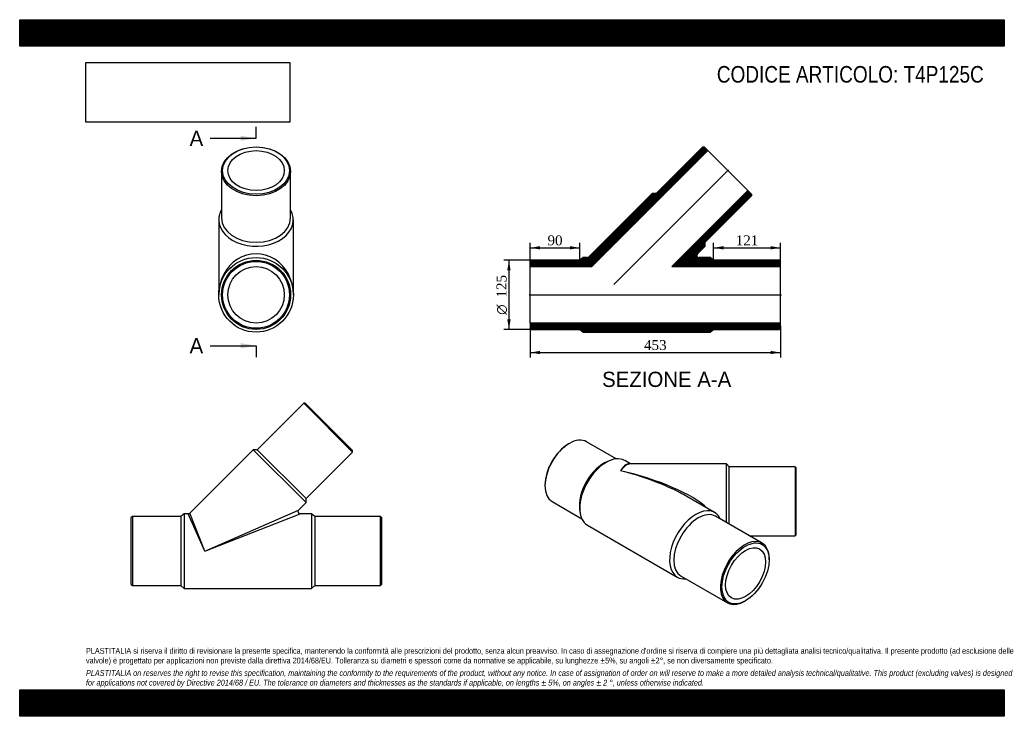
# Model space of a CAD drawing. Header units: millimetres. Extents: x 0 to 1782, y 0 to 1260.
import ezdxf
from ezdxf.enums import TextEntityAlignment as Align
from ezdxf.lldxf.tags import DXFTag

# ---------------------------------------------------------------- set-up
doc = ezdxf.new("R2010")
doc.units = ezdxf.units.MM
doc.header["$LTSCALE"] = 6
for name, color, linetype in [('Default', 7, 'Continuous'), ('DV3_Default', 7, 'Continuous'), ('T4P125C', 7, 'Continuous')]:
    doc.layers.add(name, color=color, linetype=linetype)
doc.styles.add('SEACAD_Solid_Edge_ANSI', font='seans.ttf')
doc.styles.add('SEACAD_Solid_Edge_ANSI1_Symbols', font='semeca1.ttf')
doc.styles.add('SEACAD_Times_New_Roman', font='times.ttf')
tags = doc.linetypes.add('CENTER2', pattern=[28.575, 19.05, -3.175, 3.175, -3.175]).pattern_tags.tags
tags[10:11] = [DXFTag(74, 4), DXFTag(75, 0), DXFTag(340, '0'), DXFTag(46, 0.0), DXFTag(50, 0.0), DXFTag(44, 0.0), DXFTag(45, 0.0)]
tags[8:9] = [DXFTag(74, 4), DXFTag(75, 0), DXFTag(340, '0'), DXFTag(46, 0.0), DXFTag(50, 0.0), DXFTag(44, 0.0), DXFTag(45, 0.0)]
tags[6:7] = [DXFTag(74, 4), DXFTag(75, 0), DXFTag(340, '0'), DXFTag(46, 0.0), DXFTag(50, 0.0), DXFTag(44, 0.0), DXFTag(45, 0.0)]
tags[4:5] = [DXFTag(74, 4), DXFTag(75, 0), DXFTag(340, '0'), DXFTag(46, 0.0), DXFTag(50, 0.0), DXFTag(44, 0.0), DXFTag(45, 0.0)]
doc.dimstyles.new('ANSImm', dxfattribs={"dimtxt": 18, "dimasz": 18, "dimexe": 9, "dimexo": 0, "dimgap": 4.5, "dimtad": 1, "dimdsep": 46, "dimtxsty": 'SEACAD_Times_New_Roman', "dimblk1": '_SE_FILLED', "dimblk2": '_SE_FILLED', "dimsah": 1, "dimcen": 9, "dimazin": 0, "dimtfac": 0.85, "dimtdec": 3, "dimtofl": 0, "dimtmove": 0, "dimatfit": 3, "dimfxl": 1, "dimarcsym": 0})
picture_1 = doc.add_image_def('image1.jpg', size_in_pixel=(4302, 1260))

# ---------------------------------------------------------------- blocks, each defined once
blk = doc.blocks.new('SE')
at = {"layer": 'T4P125C', "color": 7, "linetype": 'Continuous'}
for p, q in [((514, 566.4), (429.9, 482.2)), ((602.4, 478), (514, 566.4)), ((516.9, 566.4), (514, 566.4)), ((516.9, 566.4), (602.4, 480.8)), ((422.8, 482.2), (308, 367.4)), ((422.8, 482.2), (518.3, 386.8)), ((429.9, 482.2), (422.8, 482.2)), ((429.9, 482.2), (518.3, 393.8)), ((518.3, 393.8), (602.4, 478)), ((602.4, 478), (602.4, 480.8)), ((518.3, 386.8), (518.3, 393.8)), ((504.6, 373.1), (518.3, 386.8)), ((203.9, 361.3), (201.9, 359.3)), ((201.9, 238.3), (201.9, 359.3)), ((203.9, 361.3), (203.9, 236.3)), ((291.9, 361.3), (203.9, 361.3)), ((297.9, 366.3), (291.9, 361.3)), ((291.9, 361.3), (291.9, 236.3)), ((297.9, 366.3), (297.9, 231.3)), ((305.2, 366.3), (297.9, 366.3)), ((334.8, 298.8), (305.2, 366.3)), ((334.8, 298.8), (308, 367.4)), ((334.8, 298.8), (504.6, 373.1)), ((334.8, 298.8), (507.4, 366.3)), ((527.9, 366.3), (507.4, 366.3)), ((527.9, 366.3), (527.9, 231.3)), ((533.9, 361.3), (527.9, 366.3)), ((533.9, 361.3), (533.9, 236.3)), ((652.9, 361.3), (533.9, 361.3)), ((652.9, 236.3), (652.9, 361.3)), ((654.9, 359.3), (652.9, 361.3)), ((654.9, 359.3), (654.9, 238.3)), ((201.9, 238.3), (203.9, 236.3)), ((203.9, 236.3), (291.9, 236.3)), ((291.9, 236.3), (297.9, 231.3)), ((527.9, 231.3), (533.9, 236.3)), ((533.9, 236.3), (652.9, 236.3)), ((652.9, 236.3), (654.9, 238.3)), ((297.9, 231.3), (527.9, 231.3))]:
    blk.add_line(p, q, dxfattribs=at)
for centre, start, end in [((305.2, 370.3), 270.104, 314.9824), ((507.4, 370.3), 136.477, 268.4978)]:
    blk.add_arc(centre, 4, start, end, dxfattribs=at)
blk = doc.blocks.new('SE1')
at = {"layer": 'T4P125C', "color": 7, "linetype": 'Continuous'}
for p, q in [((365.3, 985.7), (365.3, 901.6)), ((490.3, 901.6), (490.3, 985.7)), ((360.3, 898), (360.3, 762.3)), ((495.3, 762.3), (495.3, 898))]:
    blk.add_line(p, q, dxfattribs=at)
for radius in [67.5, 62.5, 60.5, 51.1]:
    blk.add_circle((427.8, 762.3), radius, dxfattribs=at)
for centre, major_axis in [((427.8, 985.7), (62.5, 0)), ((427.8, 987.1), (60.5, 0)), ((427.8, 987.1), (51.1, 0))]:
    blk.add_ellipse(centre, major_axis=major_axis, ratio=0.707107, dxfattribs=at)
for centre, major_axis, ratio, start_param, end_param in [((427.8, 898), (-67.5, 0), 0.707107, 0, 3.528909), ((427.8, 898), (-67.5, 0), 0.707107, 5.895869, 6.283185), ((427.8, 901.6), (62.5, 0), 0.707107, 3.141593, 6.283185), ((427.8, 762.3), (0, -74.3), 0.908132, 1.570796, 4.712389)]:
    blk.add_ellipse(centre, major_axis=major_axis, ratio=ratio, start_param=start_param, end_param=end_param, dxfattribs=at)
blk = doc.blocks.new('SE3')
at = {"color": 7, "linetype": 'Continuous', "style": 'SEACAD_Solid_Edge_ANSI'}
blk.add_text('A', height=27.6, dxfattribs=at).set_placement((307.5, 1059.3), align=Align.TOP_LEFT)
blk = doc.blocks.new('SE4')
at = {"color": 7, "linetype": 'Continuous', "style": 'SEACAD_Solid_Edge_ANSI'}
blk.add_text('A', height=27.6, dxfattribs=at).set_placement((307.5, 684.1), align=Align.TOP_LEFT)
blk = doc.blocks.new('SEANNOT_GROUP')
at = {"linetype": 'Continuous'}
blk.add_hatch(color=7, dxfattribs=at).paths.add_polyline_path([(400.2, 1040.9), (427.8, 1045.5), (400.2, 1050.1)])
at = {"color": 7, "linetype": 'Continuous'}
blk.add_lwpolyline([(345, 1045.5), (427.8, 1045.5)], dxfattribs=at)
blk = doc.blocks.new('SEANNOT_GROUP1')
at = {"linetype": 'Continuous'}
blk.add_hatch(color=7, dxfattribs=at).paths.add_polyline_path([(400.2, 665.7), (427.8, 670.3), (400.2, 674.9)])
at = {"color": 7, "linetype": 'Continuous'}
blk.add_lwpolyline([(345, 670.3), (427.8, 670.3)], dxfattribs=at)
blk = doc.blocks.new('SE2')
at = {"layer": 'Default', "color": 7, "linetype": 'CENTER2'}
for p, q in [((427.8, 1045.5), (427.8, 1066.2)), ((427.8, 670.3), (427.8, 649.6))]:
    blk.add_line(p, q, dxfattribs=at)
at = {"layer": 'Default', "color": 7, "linetype": 'CENTER2', "const_width": 0.0001}
blk.add_lwpolyline([(427.8, 1045.5), (427.8, 670.3)], dxfattribs=at)
at = {"layer": 'Default'}
for name in ['SE3', 'SEANNOT_GROUP', 'SE4', 'SEANNOT_GROUP1']:
    blk.add_blockref(name, (0, 0), dxfattribs=at)
blk = doc.blocks.new('SE5')
at = {"layer": 'T4P125C', "linetype": 'Continuous'}
h = blk.add_hatch(dxfattribs=at)
h.set_pattern_fill('LINE', scale=0.472441, angle=200, style=0)
edge = h.paths.add_edge_path()
edge.add_line((1019.9, 829.8), (1013.9, 824.8))
edge.add_line((1013.9, 824.8), (925.9, 824.8))
edge.add_line((925.9, 824.8), (923.9, 822.8))
edge.add_line((923.9, 822.8), (923.9, 813.4))
edge.add_line((923.9, 813.4), (1035.7, 813.4))
edge.add_line((1035.7, 813.4), (1245.6, 1023.3))
edge.add_line((1245.6, 1023.3), (1238.9, 1029.9))
edge.add_line((1238.9, 1029.9), (1236.1, 1029.9))
edge.add_line((1236.1, 1029.9), (1152, 945.8))
edge.add_line((1152, 945.8), (1144.9, 945.8))
edge.add_line((1144.9, 945.8), (1030.1, 831))
edge.add_arc((1027.3, 833.8), 4, 270, 315, ccw=False)
edge.add_line((1027.3, 829.8), (1019.9, 829.8))
h = blk.add_hatch(dxfattribs=at)
h.set_pattern_fill('LINE', scale=0.472441, angle=200, style=0)
edge = h.paths.add_edge_path()
edge.add_line((1249.9, 829.8), (1229.5, 829.8))
edge.add_arc((1229.5, 833.8), 4, 135, 270, ccw=False)
edge.add_line((1226.7, 836.6), (1240.4, 850.3))
edge.add_line((1240.4, 850.3), (1240.4, 857.4))
edge.add_line((1240.4, 857.4), (1324.5, 941.5))
edge.add_line((1324.5, 941.5), (1324.5, 944.4))
edge.add_line((1324.5, 944.4), (1317.8, 951))
edge.add_line((1317.8, 951), (1180.3, 813.4))
edge.add_line((1180.3, 813.4), (1376.9, 813.4))
edge.add_line((1376.9, 813.4), (1376.9, 822.8))
edge.add_line((1376.9, 822.8), (1374.9, 824.8))
edge.add_line((1374.9, 824.8), (1255.9, 824.8))
edge.add_line((1255.9, 824.8), (1249.9, 829.8))
h = blk.add_hatch(dxfattribs=at)
h.set_pattern_fill('LINE', scale=0.472441, angle=200, style=0)
h.paths.add_polyline_path([(925.9, 699.8), (1013.9, 699.8), (1019.9, 694.8), (1249.9, 694.8), (1255.9, 699.8), (1374.9, 699.8), (1376.9, 701.8), (1376.9, 711.2), (923.9, 711.2), (923.9, 701.8)])
at = {"layer": 'DV3_Default', "color": 7, "linetype": 'CENTER2'}
for p, q in [((1075.5, 780.9), (1283, 988.4)), ((922.2, 762.3), (1378.7, 762.3))]:
    blk.add_line(p, q, dxfattribs=at)
at = {"layer": 'T4P125C', "color": 7, "linetype": 'Continuous'}
for p, q in [((1035.7, 813.4), (1245.6, 1023.3)), ((1236.1, 1029.9), (1152, 945.8)), ((1236.1, 1029.9), (1238.9, 1029.9)), ((1245.6, 1023.3), (1238.9, 1029.9)), ((1317.8, 951), (1245.6, 1023.3)), ((1144.9, 945.8), (1030.1, 831)), ((1152, 945.8), (1144.9, 945.8)), ((1317.8, 951), (1180.3, 813.4)), ((1324.5, 944.4), (1317.8, 951)), ((1240.4, 857.4), (1324.5, 941.5)), ((1324.5, 944.4), (1324.5, 941.5)), ((1240.4, 850.3), (1240.4, 857.4)), ((1226.7, 836.6), (1240.4, 850.3)), ((923.9, 822.8), (925.9, 824.8)), ((923.9, 822.8), (923.9, 813.4)), ((1013.9, 824.8), (925.9, 824.8)), ((1019.9, 829.8), (1013.9, 824.8)), ((1027.3, 829.8), (1019.9, 829.8)), ((1249.9, 829.8), (1229.5, 829.8)), ((1255.9, 824.8), (1249.9, 829.8)), ((1374.9, 824.8), (1255.9, 824.8)), ((1374.9, 824.8), (1376.9, 822.8)), ((1376.9, 813.4), (1376.9, 822.8)), ((923.9, 711.2), (923.9, 813.4)), ((923.9, 813.4), (1035.7, 813.4)), ((1180.3, 813.4), (1376.9, 813.4)), ((1376.9, 711.2), (1376.9, 813.4)), ((923.9, 711.2), (923.9, 701.8)), ((1376.9, 711.2), (923.9, 711.2)), ((925.9, 699.8), (923.9, 701.8)), ((925.9, 699.8), (1013.9, 699.8)), ((1013.9, 699.8), (1019.9, 694.8)), ((1249.9, 694.8), (1255.9, 699.8)), ((1255.9, 699.8), (1374.9, 699.8)), ((1376.9, 701.8), (1374.9, 699.8)), ((1376.9, 701.8), (1376.9, 711.2)), ((1019.9, 694.8), (1249.9, 694.8))]:
    blk.add_line(p, q, dxfattribs=at)
for centre, start, end in [((1027.3, 833.8), 270, 315), ((1229.5, 833.8), 135, 270)]:
    blk.add_arc(centre, 4, start, end, dxfattribs=at)
blk = doc.blocks.new('SE6')
at = {"layer": 'T4P125C', "color": 7, "linetype": 'Continuous'}
for p, q in [((994.8, 493.5), (993.4, 492.7)), ((1079.7, 465.6), (1026, 496.6)), ((1068.6, 462.8), (1063.8, 460.9)), ((1105.5, 456.5), (1095, 462.6)), ((1279.3, 456.5), (1104.5, 456.5)), ((1279.3, 350.3), (1279.3, 456.5)), ((1284.3, 451.5), (1279.3, 456.5)), ((1284.3, 347.5), (1284.3, 451.5)), ((1403.3, 451.5), (1284.3, 451.5)), ((1403.3, 451.5), (1403.3, 326.5)), ((1405.3, 449.5), (1403.3, 451.5)), ((1405.3, 328.5), (1405.3, 449.5)), ((950.6, 418.6), (950.6, 417)), ((1257.6, 368.7), (1207.4, 397.6)), ((963.5, 388.3), (1017.2, 357.3)), ((1013.3, 373.4), (1014.1, 368.3)), ((1343.5, 313.3), (1259.4, 361.9)), ((1027.5, 345.6), (1190.1, 251.7)), ((1320.6, 326.5), (1403.3, 326.5)), ((1403.3, 326.5), (1405.3, 328.5)), ((1356.5, 283.1), (1356.5, 284.7)), ((1196.9, 253.6), (1281, 205)), ((1312.3, 208.1), (1313.7, 209))]:
    blk.add_line(p, q, dxfattribs=at)
for centre, major_axis, ratio, start_param, end_param in [((994.8, 442.5), (-31.2, -54.1), 0.57735, 3.141593, 6.283185), ((993.4, 443.3), (30.2, 52.4), 0.57735, 0.785398, 2.356194), ((1061.2, 404.1), (-33.7, -58.5), 0.57735, 3.141593, 6.283185), ((1057, 406.5), (-31.2, -54.1), 0.57735, 3.77173, 5.653048), ((1087.4, 389), (-17.3, -67.7), 0.302511, 3.111003, 3.842235), ((1087.4, 389), (-19.3, -67.2), 0.333908, 3.237376, 3.852856), ((1087.4, 389), (-19.3, -67.2), 0.333908, 3.233531, 3.237376), ((1087.4, 389), (-172.1, 43), 0.302233, 3.639122, 4.787768), ((1087.4, 389), (-169.2, 47.4), 0.303125, 4.106637, 4.797161), ((1087.4, 389), (-169.2, 47.4), 0.303125, 4.011763, 4.106637), ((1223.9, 310.2), (-33.7, -58.5), 0.57735, 2.754276, 6.283185), ((1228.1, 307.7), (-31.2, -54.1), 0.57735, 3.141593, 6.283185), ((1312.3, 259.2), (31.2, 54.1), 0.57735, 0, 3.926991), ((1312.3, 259.2), (31.2, 54.1), 0.57735, 5.497787, 6.283185), ((1223.9, 310.2), (-33.7, -58.5), 0.57735, 0, 0.387317)]:
    blk.add_ellipse(centre, major_axis=major_axis, ratio=ratio, start_param=start_param, end_param=end_param, dxfattribs=at)
for major_axis in [(-30.2, -52.4), (-25.5, -44.3)]:
    blk.add_ellipse((1313.7, 258.4), major_axis=major_axis, ratio=0.57735, dxfattribs=at)
blk = doc.blocks.new('DMBLK45')
at = {"layer": 'Default', "linetype": 'Continuous'}
for points in [[(941.9, 655), (941.9, 661), (923.9, 658)], [(1358.9, 655), (1376.9, 658), (1358.9, 661)]]:
    blk.add_hatch(color=7, dxfattribs=at).paths.add_polyline_path(points)
at = {"layer": 'Default', "color": 7, "linetype": 'Continuous'}
for p, q in [((923.9, 706.5), (923.9, 649)), ((1376.9, 706.5), (1376.9, 649)), ((923.9, 658), (1376.9, 658))]:
    blk.add_line(p, q, dxfattribs=at)
at = {"layer": 'Default', "color": 7, "linetype": 'Continuous', "style": 'SEACAD_Times_New_Roman'}
blk.add_text('453', height=18, dxfattribs=at).set_placement((1130, 680.5), align=Align.TOP_LEFT)
blk = doc.blocks.new('_SE_FILLED')
at = {"color": 0}
blk.add_line((0, 0), (-1, 0), dxfattribs=at)
blk.add_solid([(0, 0), (-1, -0.1665), (-1, 0.1665), (0, 0)], dxfattribs=at)
blk = doc.blocks.new('DMBLK46')
at = {"layer": 'Default', "linetype": 'Continuous'}
for points in [[(1273.9, 850.4), (1255.9, 847.4), (1273.9, 844.4)], [(1358.9, 850.4), (1358.9, 844.4), (1376.9, 847.4)]]:
    blk.add_hatch(color=7, dxfattribs=at).paths.add_polyline_path(points)
at = {"layer": 'Default', "color": 7, "linetype": 'Continuous'}
for p, q in [((1255.9, 824.8), (1255.9, 856.4)), ((1376.9, 822.8), (1376.9, 856.4)), ((1255.9, 847.4), (1376.9, 847.4))]:
    blk.add_line(p, q, dxfattribs=at)
at = {"layer": 'Default', "color": 7, "linetype": 'Continuous', "style": 'SEACAD_Times_New_Roman'}
blk.add_text('121', height=18, dxfattribs=at).set_placement((1296, 869.9), align=Align.TOP_LEFT)
blk = doc.blocks.new('DMBLK47')
at = {"layer": 'Default', "linetype": 'Continuous'}
for points in [[(941.9, 850.4), (923.9, 847.4), (941.9, 844.4)], [(995.9, 850.4), (995.9, 844.4), (1013.9, 847.4)]]:
    blk.add_hatch(color=7, dxfattribs=at).paths.add_polyline_path(points)
at = {"layer": 'Default', "color": 7, "linetype": 'Continuous'}
for p, q in [((923.9, 813.4), (923.9, 856.4)), ((1013.9, 824.8), (1013.9, 856.4)), ((923.9, 847.4), (1013.9, 847.4))]:
    blk.add_line(p, q, dxfattribs=at)
at = {"layer": 'Default', "color": 7, "linetype": 'Continuous', "style": 'SEACAD_Times_New_Roman'}
blk.add_text('90', height=18, dxfattribs=at).set_placement((955.3, 869.9), align=Align.TOP_LEFT)
blk = doc.blocks.new('GDimGGroup')
at = {"layer": 'Default', "linetype": 'Continuous'}
for points in [[(882.5, 806.8), (888.5, 806.8), (885.5, 824.8)], [(882.5, 717.8), (885.5, 699.8), (888.5, 717.8)]]:
    blk.add_hatch(color=7, dxfattribs=at).paths.add_polyline_path(points)
at = {"layer": 'Default', "color": 7, "linetype": 'Continuous'}
for p, q in [((925.9, 824.8), (876.5, 824.8)), ((885.5, 824.8), (885.5, 699.8)), ((925.9, 699.8), (876.5, 699.8))]:
    blk.add_line(p, q, dxfattribs=at)
for s, style, p in [('125', 'SEACAD_Times_New_Roman', (863, 757.5)), ('O', 'SEACAD_Solid_Edge_ANSI1_Symbols', (863, 726.2))]:
    blk.add_text(s, height=18, rotation=90, dxfattribs=dict(at, style=style)).set_placement(p, align=Align.TOP_LEFT)

msp = doc.modelspace()

# ---------------------------------------------------------------- hatches: boundary and pattern name
at = {"layer": 'Default', "linetype": 'Continuous'}
h = msp.add_hatch(dxfattribs=at)
h.set_pattern_fill('LINE', scale=0.629921, angle=45, style=0)
h.paths.add_polyline_path([(1782, 1212), (1782, 1260), (0, 1260), (0, 1212)])
for points in [[(1782, 1212), (1782, 1260), (0, 1260), (0, 1212)], [(1782, 0), (1782, 48), (0, 48), (0, 0)]]:
    msp.add_hatch(color=7, dxfattribs=at).paths.add_polyline_path(points)
h = msp.add_hatch(dxfattribs=at)
h.set_pattern_fill('LINE', scale=0.629921, angle=45, style=0)
h.paths.add_polyline_path([(1782, 0), (1782, 48), (0, 48), (0, 0)])

# ---------------------------------------------------------------- linework, layer by layer
at = {"layer": 'Default', "color": 7, "linetype": 'Continuous'}
for p, q in [((0, 1260), (1782, 1260)), ((0, 1212), (0, 1260)), ((1782, 1260), (1782, 1212)), ((1782, 1212), (0, 1212)), ((0, 48), (1782, 48)), ((0, 0), (0, 48)), ((1782, 48), (1782, 0)), ((1782, 0), (0, 0))]:
    msp.add_line(p, q, dxfattribs=at)

# ---------------------------------------------------------------- block references
at = {"layer": 'Default'}
for name in ['SE2', 'SE1', 'SE5', 'GDimGGroup', 'SE', 'SE6']:
    msp.add_blockref(name, (0, 0), dxfattribs=at)

# ---------------------------------------------------------------- texts
at = {"layer": 'Default', "color": 7, "linetype": 'Continuous', "style": 'SEACAD_Solid_Edge_ANSI'}
msp.add_text('SEZIONE A-A', height=27.6, dxfattribs=at).set_placement((1054.083, 623.289), align=Align.TOP_LEFT)
at = {"layer": 'Default', "attachment_point": 1}
for s, insert, char_height, width in [('{\\fArial Narrow|b0||i0||c0|p34;\\C7;\\H30.;\\W1.;CODICE ARTICOLO: T4P125C}', (1261.717, 1176.201), 30, 498.41871), ("{\\fArial Narrow|b0||i0||c0|p34;\\C7;\\H10.5;\\W1.;PLASTITALIA si riserva il diritto di revisionare la presente specifica, mantenendo la conformità alle prescrizioni del prodotto, senza alcun preavviso. In caso di assegnazione d'ordine si riserva di compiere una più dettagliata analisi tecnico/qualitativa. Il presente prodotto (ad esclusione delle \\P}{\\fArial Narrow|b0||i0||c0|p34;\\C7;\\H10.5;\\W1.;valvole) è progettato per applicazioni non previste dalla direttiva 2014/68/EU. Tolleranza su diametri e spessori come da normative se applicabile, su lunghezze ±5%, su angoli ±2°, se non diversamente specificato.\\P}{\\fArial Narrow|b0||i0||c0|p34;\\C7;\\H3.;\\W1.;   \\P}{\\fArial Narrow|b0||i1||c0|p34;\\C7;\\H10.5;\\W1.;PLASTITALIA on reserves the right to revise this specification, maintaining the conformity to the requirements of the product, without any notice. In case of assignation of order on will reserve to make a more detailed analysis technical/qualitative. This product (excluding valves) is designed \\P}{\\fArial Narrow|b0||i1||c0|p34;\\C7;\\H10.5;\\W1.;for applications not covered by Directive 2014/68 / EU. The tolerance on diameters and thicknesses as the standards if applicable, on lengths ± 5%, on angles ± 2 °, unless otherwise indicated.\\P}", (120, 123.614), 10.5, 1542)]:
    msp.add_mtext(s, dxfattribs=dict(at, insert=insert, char_height=char_height, width=width))

# ---------------------------------------------------------------- dimensions: what is measured, and where the dimension line sits
at = {"layer": 'Default', "color": 7, "linetype": 'Continuous'}
for base, p1, p2, picture, middle in [((1013.925, 847.424), (923.925, 813.41), (1013.925, 824.81), 'DMBLK47', (968.925, 847.424)), ((1376.925, 847.424), (1255.925, 824.81), (1376.925, 822.81), 'DMBLK46', (1316.425, 847.424))]:
    dim = msp.add_linear_dim(base=base, p1=p1, p2=p2, text='\\A1;<>', dimstyle='ANSImm', dxfattribs=at)
    dim.commit()
    dim.dimension.update_dxf_attribs({"geometry": picture, "text_midpoint": middle, "dimtype": 160})
dim = msp.add_linear_dim(base=(923.925, 657.988), p1=(923.925, 706.51), p2=(1376.925, 706.51), angle=0, text='\\A1;<>', dimstyle='ANSImm', dxfattribs=at)
dim.commit()
dim.dimension.update_dxf_attribs({"geometry": 'DMBLK45', "text_midpoint": (1150.425, 657.988), "dimtype": 161})

# ---------------------------------------------------------------- pictures from other files: only their frames are drawn
image = msp.add_image(picture_1, insert=(120, 1074.619), size_in_units=(368.743, 108))
image.dxf.flags = 7

doc.saveas('drawing.dxf')
